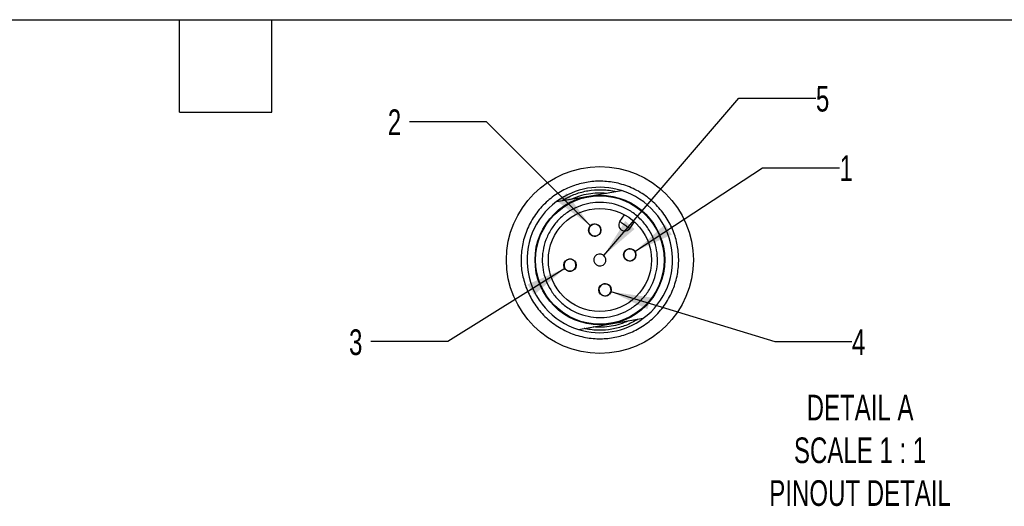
# Model space of a CAD drawing. Header units: millimetres. Extents: x 13 to 546, y 13 to 419.
# Tile 8 of 9: x 245 to 408, y 339 to 419. Entities that reach past the tile are written whole.
import ezdxf

# ---------------------------------------------------------------- set-up
doc = ezdxf.new("R2010")
doc.units = ezdxf.units.MM
doc.header["$LTSCALE"] = 2
doc.linetypes.add('SLD-Solid', pattern=[0])
doc.layers.add('DIMENSIONS', color=140, linetype='SLD-Solid', lineweight=25)
doc.layers.add('TEXT', color=140, linetype='SLD-Solid', lineweight=25)
doc.layers.add('SLD-DEFPOINTS', color=7, linetype='Continuous')
doc.styles.add('SLDTEXTSTYLE0', font='TXT', dxfattribs={"width": 0.7})
doc.dimstyles.new('SLDDIMSTYLE6', dxfattribs={"dimtxt": 4.316016, "dimasz": 6.604, "dimexe": 0, "dimexo": 0.0625, "dimgap": 1.079004, "dimtad": 0, "dimtih": 1, "dimtoh": 1, "dimlfac": 0.5, "dimrnd": 1e-09, "dimzin": 12, "dimdsep": 46, "dimtxsty": 'SLDTEXTSTYLE0', "dimsah": 1, "dimcen": 0, "dimadec": 0, "dimazin": 3, "dimtfac": 1, "dimtofl": 0, "dimtmove": 0, "dimatfit": 3, "dimfxl": 0, "dimfrac": 2, "dimtolj": 1, "dimtzin": 12, "dimarcsym": 0})
doc.dimstyles.new('SLDDIMSTYLE7', dxfattribs={"dimtxt": 4.316016, "dimasz": 6.604, "dimexe": 0, "dimexo": 0.0625, "dimgap": 1.079004, "dimtad": 0, "dimtih": 1, "dimtoh": 1, "dimlfac": 0.5, "dimrnd": 1e-09, "dimzin": 12, "dimdsep": 46, "dimtxsty": 'SLDTEXTSTYLE0', "dimsah": 1, "dimcen": 0, "dimadec": 0, "dimazin": 3, "dimtfac": 1, "dimtofl": 0, "dimtmove": 0, "dimatfit": 3, "dimfxl": 0, "dimfrac": 2, "dimtolj": 1, "dimtzin": 12, "dimarcsym": 0})

# ---------------------------------------------------------------- blocks, each defined once
blk = doc.blocks.new('_D_14')
at = {"layer": 'DIMENSIONS'}
for p, q in [((346.9, 380.85), (367.95, 394.67)), ((367.95, 394.67), (380.65, 394.67))]:
    blk.add_line(p, q, dxfattribs=at)
blk.add_solid([(346.9, 380.85), (352.98, 383.63), (351.86, 385.32)], dxfattribs=at)
at = {"layer": 'DIMENSIONS', "insert": (380.65, 396.7), "char_height": 4.23, "attachment_point": 1, "style": 'SLDTEXTSTYLE0'}
blk.add_mtext('1', dxfattribs=at)
blk = doc.blocks.new('_D_15')
at = {"layer": 'DIMENSIONS'}
for p, q in [((322.43, 402.26), (309.73, 402.26)), ((339.55, 385.09), (322.43, 402.26))]:
    blk.add_line(p, q, dxfattribs=at)
blk.add_solid([(339.55, 385.09), (335.61, 390.49), (334.17, 389.05)], dxfattribs=at)
at = {"layer": 'DIMENSIONS', "insert": (306.14, 404.29), "char_height": 4.23, "attachment_point": 1, "style": 'SLDTEXTSTYLE0'}
blk.add_mtext('2', dxfattribs=at)
blk = doc.blocks.new('_D_16')
at = {"layer": 'DIMENSIONS'}
for p, q in [((335.33, 378.06), (316.04, 365.97)), ((316.04, 365.97), (303.34, 365.97))]:
    blk.add_line(p, q, dxfattribs=at)
blk.add_solid([(335.33, 378.06), (329.19, 375.41), (330.27, 373.69)], dxfattribs=at)
at = {"layer": 'DIMENSIONS', "insert": (299.75, 367.99), "char_height": 4.23, "attachment_point": 1, "style": 'SLDTEXTSTYLE0'}
blk.add_mtext('3', dxfattribs=at)
blk = doc.blocks.new('_D_17')
at = {"layer": 'DIMENSIONS'}
for p, q in [((342.94, 374.22), (369.99, 365.97)), ((369.99, 365.97), (382.69, 365.97))]:
    blk.add_line(p, q, dxfattribs=at)
blk.add_solid([(342.94, 374.22), (348.96, 371.32), (349.55, 373.26)], dxfattribs=at)
at = {"layer": 'DIMENSIONS', "insert": (382.69, 367.99), "char_height": 4.23, "attachment_point": 1, "style": 'SLDTEXTSTYLE0'}
blk.add_mtext('4', dxfattribs=at)
blk = doc.blocks.new('_D_18')
at = {"layer": 'DIMENSIONS'}
for p, q in [((341.77, 380.2), (364.05, 406.14)), ((364.05, 406.14), (376.75, 406.14))]:
    blk.add_line(p, q, dxfattribs=at)
blk.add_solid([(341.77, 380.2), (346.84, 384.55), (345.3, 385.87)], dxfattribs=at)
at = {"layer": 'DIMENSIONS', "insert": (376.75, 408.17), "char_height": 4.23, "attachment_point": 1, "style": 'SLDTEXTSTYLE0'}
blk.add_mtext('5', dxfattribs=at)

msp = doc.modelspace()

# ---------------------------------------------------------------- linework, layer by layer
for p, q in [((333.954, 389.072), (339.309, 389.99)), ((339.309, 389.99), (344.663, 390.908)), ((344.401, 385.818), (345.175, 386.913)), ((346.033, 384.664), (346.808, 385.759)), ((337.572, 367.98), (342.927, 368.898)), ((342.927, 368.898), (348.281, 369.817))]:
    msp.add_line(p, q)
at = {"flags": 128}
for points in [[(344.401, 385.818), (344.416, 385.807), (344.463, 385.775), (344.538, 385.721), (344.64, 385.649), (344.763, 385.562), (344.905, 385.462), (345.058, 385.354), (345.217, 385.241)], [(345.217, 385.241), (345.376, 385.128), (345.529, 385.02), (345.671, 384.92), (345.794, 384.833), (345.896, 384.761), (345.971, 384.708), (346.018, 384.675), (346.033, 384.664)]]:
    msp.add_lwpolyline(points, dxfattribs=at)
for centre, radius in [((341.118, 379.444), 10.7), ((341.118, 379.444), 10.6), ((341.118, 379.444), 8.5), ((340.272, 384.372), 1.02), ((346.046, 380.289), 1.02), ((336.19, 378.599), 1.02), ((341.963, 374.516), 1.02)]:
    msp.add_circle(centre, radius)
for centre, radius, start, end in [((341.118, 379.444), 12, 72.81673, 126.64987), ((341.118, 379.444), 12, 306.64987, 72.81674), ((341.118, 379.444), 12, 126.64987, 252.81674), ((340.272, 384.372), 1, 99.73334, 279.73335), ((340.272, 384.372), 1, 279.73334, 99.73335), ((345.217, 385.241), 1, 144.7332, 324.7333), ((341.118, 379.444), 1, 9.73332, 189.73329), ((346.046, 380.289), 1, 9.73321, 189.73343), ((346.046, 380.289), 1, 189.73321, 9.73343), ((336.19, 378.599), 1, 9.73335, 189.73326), ((336.19, 378.599), 1, 189.73331, 9.73329), ((341.118, 379.444), 1, 189.73335, 9.73326), ((341.963, 374.516), 1, 99.7331, 279.73337), ((341.963, 374.516), 1, 279.7331, 99.73338), ((341.118, 379.444), 12, 252.81675, 306.64986)]:
    msp.add_arc(centre, radius, start, end)
for points, knots in [([(328.919, 374.952), (328.684, 375.71), (328.215, 377.227), (328.047, 379.665), (328.318, 382.168), (329.115, 384.669), (330.427, 387.003), (331.903, 388.689), (333.259, 389.828), (334.678, 390.793), (336.554, 391.699), (338.907, 392.329), (341.336, 392.52), (343.842, 392.243), (346.342, 391.447), (348.677, 390.134), (350.362, 388.659), (351.501, 387.303), (352.467, 385.883), (353.373, 384.008), (354.002, 381.654), (354.193, 379.225), (353.916, 376.72), (353.12, 374.219), (351.808, 371.885), (350.332, 370.199), (348.977, 369.061), (347.557, 368.095), (345.681, 367.189), (343.328, 366.56), (340.899, 366.369), (338.393, 366.646), (335.893, 367.441), (333.559, 368.754), (331.872, 370.229), (330.736, 371.586), (329.758, 373.001), (329.252, 374.178), (328.919, 374.952)], [0, 0, 0, 0, 0.0291242, 0.05824839, 0.08911712, 0.12126917, 0.15410355, 0.18693793, 0.20302814, 0.21913125, 0.24999998, 0.2791242, 0.30824838, 0.33911711, 0.37126915, 0.40410357, 0.43693789, 0.45302816, 0.46913127, 0.49999999, 0.52912418, 0.55824838, 0.58911711, 0.62126917, 0.65410353, 0.68693791, 0.70302812, 0.71913131, 0.74999999, 0.77912421, 0.80824839, 0.83911712, 0.87126916, 0.90410354, 0.93693794, 0.95302814, 0.96913128, 1, 1, 1, 1]), ([(334.893, 389.233), (334.957, 389.273), (335.656, 389.711), (337.046, 390.379), (339.145, 390.941), (341.312, 391.111), (342.846, 390.944), (343.65, 390.764), (343.724, 390.747)], [0, 0, 0, 0, 0.0246947, 0.2692591, 0.5000021, 0.7307454, 0.9753096, 1, 1, 1, 1]), ([(336.398, 389.491), (336.866, 389.689), (337.784, 390.077), (339.236, 390.412), (340.717, 390.58), (341.712, 390.52), (342.219, 390.489)], [0, 0, 0, 0, 0.2546034, 0.4999982, 0.7453339, 1, 1, 1, 1]), ([(344.45, 370.546), (343.88, 370.368), (342.739, 370.012), (340.938, 369.891), (339.111, 370.096), (337.299, 370.673), (335.593, 371.632), (334.362, 372.71), (333.53, 373.701), (332.834, 374.724), (332.165, 376.091), (331.7, 377.828), (331.56, 379.622), (331.771, 381.451), (332.346, 383.262), (333.306, 384.968), (334.384, 386.2), (335.374, 387.032), (336.398, 387.728), (337.765, 388.396), (339.502, 388.862), (341.295, 389.002), (343.125, 388.791), (344.936, 388.216), (346.642, 387.256), (347.873, 386.178), (348.706, 385.187), (349.401, 384.164), (350.07, 382.797), (350.535, 381.06), (350.675, 379.267), (350.464, 377.437), (349.889, 375.626), (348.929, 373.92), (347.852, 372.687), (346.86, 371.858), (345.84, 371.153), (344.998, 370.786), (344.45, 370.546)], [0, 0, 0, 0, 0.0300022, 0.0599955, 0.0899976, 0.1221484, 0.1549814, 0.1878145, 0.2039017, 0.2200065, 0.2499954, 0.2800021, 0.309991, 0.3399976, 0.3721484, 0.4049814, 0.4378145, 0.4539017, 0.4700066, 0.4999954, 0.5300021, 0.559991, 0.5899976, 0.6221483, 0.6549814, 0.6878145, 0.7039016, 0.7200065, 0.7499954, 0.7800021, 0.8099909, 0.8399976, 0.8721484, 0.9049815, 0.9378145, 0.9539017, 0.9700065, 1, 1, 1, 1]), ([(347.342, 369.656), (347.278, 369.615), (346.579, 369.177), (345.189, 368.509), (343.09, 367.947), (340.923, 367.778), (339.389, 367.944), (338.585, 368.124), (338.511, 368.141)], [0, 0, 0, 0, 0.0246944, 0.2692589, 0.5000023, 0.7307453, 0.9753096, 1, 1, 1, 1]), ([(345.837, 369.397), (345.369, 369.2), (344.451, 368.811), (342.999, 368.477), (341.519, 368.308), (340.523, 368.368), (340.016, 368.399)], [0, 0, 0, 0, 0.2546039, 0.4999982, 0.7453339, 1, 1, 1, 1])]:
    msp.add_open_spline(points, degree=3, knots=knots)
at = {"layer": 'SLD-DEFPOINTS'}
msp.add_circle((341.118, 379.445), 15.414, dxfattribs=at)
at = {"layer": 'TEXT'}
for p, q in [((12.7, 419.1), (546.1, 419.1)), ((271.78, 403.86), (271.78, 419.1)), ((287.02, 403.86), (287.02, 419.1)), ((271.78, 403.86), (287.02, 403.86))]:
    msp.add_line(p, q, dxfattribs=at)

# ---------------------------------------------------------------- texts
at = {"layer": 'TEXT', "insert": (384.03, 357.213), "char_height": 4.23333, "attachment_point": 2, "style": 'SLDTEXTSTYLE0'}
msp.add_mtext('DETAIL A^JSCALE 1 : 1^JPINOUT DETAIL', dxfattribs=at)

# ---------------------------------------------------------------- dimensions: what is measured, and where the dimension line sits
at = {"layer": 'DIMENSIONS'}
dim = msp.add_radius_dim(center=(341.118, 379.444), mpoint=(341.769, 380.203), text='5', dimstyle='SLDDIMSTYLE7', override={"dimpost": '<>'}, dxfattribs=at)
dim.commit()
dim.dimension.update_dxf_attribs({"geometry": '_D_18', "text_midpoint": (378.541, 406.139), "dimtype": 164})
for p1, p2, text, picture, middle in [((340.993, 383.65), (339.552, 385.094), '2', '_D_15', (307.932, 402.261)), ((345.193, 379.729), (346.898, 380.849), '1', '_D_14', (382.442, 394.674)), ((337.054, 379.141), (335.325, 378.057), '3', '_D_16', (301.547, 365.968)), ((340.987, 374.814), (342.939, 374.219), '4', '_D_17', (384.487, 365.968))]:
    dim = msp.add_diameter_dim_2p(p1=p1, p2=p2, text=text, dimstyle='SLDDIMSTYLE6', override={"dimpost": '<>'}, dxfattribs=at)
    dim.commit()
    dim.dimension.update_dxf_attribs({"geometry": picture, "text_midpoint": middle, "dimtype": 163})

doc.saveas('drawing.dxf')
